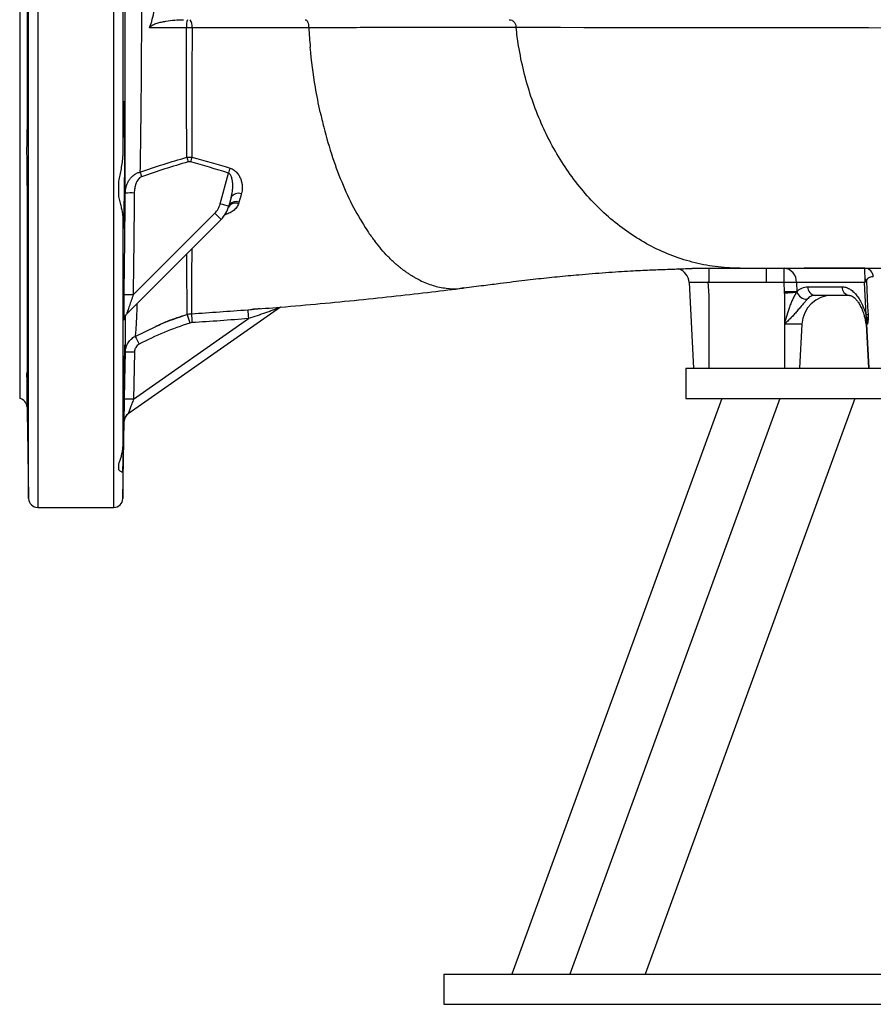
# Model space of a CAD drawing. Header units: millimetres. Extents: x 662 to 1402, y 655 to 2770.
# Tile 1 of 13: x 662 to 944, y 655 to 980. Entities that reach past the tile are written whole.
import ezdxf

# ---------------------------------------------------------------- set-up
doc = ezdxf.new("R2010")
doc.units = ezdxf.units.MM

msp = doc.modelspace()

# ---------------------------------------------------------------- linework, layer by layer
at = {"color": 8, "linetype": 'Continuous', "lineweight": 25}
for p, q in [((668.29, 1159.49), (668.29, 819.49)), ((693.39, 819.49), (693.39, 1159.46)), ((665.29, 822.44), (665.29, 1156.54)), ((900.22, 898.49), (899.82, 898.49)), ((700.43, 875.97), (707.34, 879.23)), ((941.99, 880.02), (941.79, 880.02)), ((941.99, 880.02), (942.72, 865.49)), ((664.76, 862.12), (664.76, 852.6)), ((696.83, 847.96), (696.83, 847.96)), ((696.39, 831.39), (696.39, 822.44))]:
    msp.add_line(p, q, dxfattribs=at)
at = {"color": 7, "linetype": 'Continuous', "lineweight": 25}
for p, q in [((662.34, 1123.49), (662.34, 855.49)), ((696.39, 1043.43), (696.39, 935.55)), ((664.76, 1039.64), (664.76, 939.34)), ((664.76, 934.88), (664.76, 863.96)), ((728.55, 919.75), (731.26, 929.85)), ((695.09, 922.15), (695.09, 927.14)), ((732.16, 921.79), (731.41, 919.01)), ((699.8, 889.68), (726.74, 916.61)), ((726.74, 916.61), (728.82, 914.53)), ((696.39, 915.83), (696.39, 839.55)), ((728.82, 914.53), (697.68, 883.39)), ((914.72, 893.75), (914.72, 898.49)), ((883.36, 893.75), (884.84, 865.49)), ((889.6, 893.96), (889.84, 889.49)), ((914.72, 893.75), (908.82, 893.75)), ((914.81, 890.66), (914.72, 893.75)), ((941.3, 893.75), (918.81, 893.75)), ((918.81, 893.75), (918.9, 890.66)), ((941.8, 883.09), (941.3, 893.75)), ((808.87, 892), (809.07, 892.04)), ((922.52, 892.33), (933.84, 892.33)), ((889.84, 889.49), (889.84, 865.49)), ((914.84, 890.16), (914.84, 880.02)), ((936.3, 889.49), (924.97, 889.49)), ((748.45, 885.61), (698.11, 850.37)), ((737.67, 884.75), (738.95, 884.86)), ((699.93, 855.24), (737.87, 881.81)), ((717.62, 883.17), (717.62, 883.31)), ((920.6, 880.02), (914.84, 880.02)), ((914.84, 880.02), (914.84, 865.49)), ((920.6, 880.02), (919.84, 865.49)), ((941.79, 880.02), (942.55, 865.49)), ((942.22, 880.02), (941.99, 880.02)), ((700.2, 870.76), (699.93, 855.24)), ((882.34, 865.49), (882.34, 855.49)), ((882.34, 865.49), (899.08, 865.49)), ((899.08, 865.49), (1322.34, 865.49)), ((894.14, 855.49), (824.85, 665.49)), ((913.27, 855.49), (843.98, 665.49)), ((938.1, 855.49), (868.81, 665.49)), ((882.34, 855.49), (899.08, 855.49)), ((899.08, 855.49), (1322.34, 855.49)), ((664.76, 852.6), (665.29, 822.44)), ((696.39, 822.44), (696.83, 847.96)), ((696.83, 847.96), (696.83, 847.96)), ((695.09, 831.91), (695.09, 833.97)), ((668.29, 819.49), (693.39, 819.49)), ((802.34, 665.49), (802.34, 655.49)), ((802.34, 665.49), (825.17, 665.49)), ((825.17, 665.49), (1402.34, 665.49)), ((802.34, 655.49), (825.17, 655.49)), ((825.17, 655.49), (1402.34, 655.49))]:
    msp.add_line(p, q, dxfattribs=at)
at = {"color": 8, "linetype": 'Continuous', "lineweight": 25, "flags": 128}
for points in [[(954.58, 977.73), (942.61, 977.75), (930.98, 977.76), (919.6, 977.78), (908.44, 977.79), (897.58, 977.8), (886.84, 977.81), (876.44, 977.82), (866.37, 977.83), (856.69, 977.84), (848.66, 977.85), (840.95, 977.86), (833.56, 977.87), (826.28, 977.87), (826.28, 977.87), (826.28, 977.87)], [(696.87, 848.36), (696.86, 848.32), (696.83, 847.96)]]:
    msp.add_lwpolyline(points, dxfattribs=at)
at = {"color": 7, "linetype": 'Continuous', "lineweight": 25, "flags": 128}
for points in [[(889.84, 898.49), (889.84, 898.4), (889.84, 898.14), (889.84, 897.7), (889.84, 897.12), (889.84, 896.4), (889.84, 895.59), (889.84, 894.69), (889.84, 893.75)], [(941.39, 898.49), (935.66, 898.49), (921.31, 898.49)], [(908.82, 893.75), (898.82, 893.75), (889.84, 893.75)], [(941.91, 894.31), (942.32, 885.66), (942.44, 883.09)], [(696.96, 855.25), (697.06, 861.25), (697.23, 870.77)]]:
    msp.add_lwpolyline(points, dxfattribs=at)
at = {"color": 7, "linetype": 'Continuous', "lineweight": 25}
for centre, radius, start, end in [((723.37, 978.44), 5.96, 159.8139, 185.8239), ((715.42, 978.41), 3.86, 351.3166, 32.5583), ((1012.89, 1020.08), 307.39, 196.0535, 196.346), ((883.7, 889), 170.83, 164.3475, 164.8766), ((1022.1, 1041.62), 338.89, 199.1999, 199.472), ((884, 880.59), 160.49, 161.5057, 162.127), ((698.86, 860.85), 62.44, 88.7993, 91.5178), ((734.47, 920.54), 2.64, 66.7175, 151.5585), ((721.79, 921.56), 7, 314.9986, 345.0016), ((751.05, 1000.9), 84.21, 254.5041, 256.5145), ((733.56, 917.35), 2.59, 67.0614, 151.0357), ((733.75, 917.82), 2.63, 68.0219, 152.9225), ((721.75, 921.6), 10, 314.9986, 345.0016), ((878.36, 893.49), 5, 3, 71.7453), ((914.26, 893.95), 4.56, 357.4767, 84.1252), ((941.3, 895.6), 2.89, 0.9475, 88.0829), ((916.77, 832.3), 61.48, 88.0939, 91.9061), ((939.63, 893.47), 2.43, 20.25, 43.4801), ((916.85, 829.21), 61.48, 88.0939, 91.9061), ((922.34, 891.85), 3.66, 199.5174, 270.4637), ((925.25, 892.21), 2.74, 177.4767, 264.1252), ((936.58, 892.21), 2.74, 177.4767, 264.1252), ((698.32, 827.4), 62.3, 88.6383, 91.3632), ((930.58, 879.49), 10, 90, 177), ((818.59, 888.87), 81.03, 182.9109, 185.0004), ((699.8, 881.27), 3, 134.9987, 153.9949), ((699.84, 881.3), 3, 134.9986, 153.2324), ((859.54, 926.06), 148.26, 196.8172, 197.9571), ((803.9, 886.62), 84.9, 182.1487, 184.143), ((931.8, 879.49), 10, 3, 18.8687), ((943.15, 881.36), 1.48, 142.4573, 161.4907), ((931.52, 879.49), 10.49, 2.8465, 12.8764), ((942.12, 864.2), 18.89, 89.0317, 90.9683), ((941.26, 879.64), 2.71, 63.676, 74.8081), ((1034.99, 1049.98), 377.1, 207.4799, 207.9272), ((698.55, 818.22), 52.56, 88.2007, 91.4382), ((661.76, 852.55), 3, 1, 78.9022), ((698.28, 802.72), 52.54, 88.1996, 91.4382), ((699.83, 847.91), 3, 125.0002, 178.9793), ((699.83, 847.91), 3, 125, 171.3732), ((668.29, 822.49), 3, 181, 270), ((693.39, 822.49), 3, 270, 359)]:
    msp.add_arc(centre, radius, start, end, dxfattribs=at)
at = {"color": 8, "linetype": 'Continuous', "lineweight": 25}
for centre, start, end in [((699.8, 881.27), 153.9951, 179.2533), ((699.84, 881.3), 153.2327, 179.2423)]:
    msp.add_arc(centre, 3, start, end, dxfattribs=at)
at = {"color": 7, "linetype": 'Continuous', "lineweight": 25}
for points, knots in [([(697.21, 923.27), (697.2, 928.13), (697.2, 933.19), (697.2, 941.09), (697.2, 943.78), (697.2, 947.89), (697.2, 949.27), (697.2, 952.06), (697.2, 953.47), (697.2, 960.5), (697.2, 966.2), (697.2, 977.74), (697.2, 983.59), (697.2, 995.43), (697.2, 1001.27), (697.2, 1012.8), (697.2, 1018.5), (697.2, 1025.53), (697.2, 1026.93), (697.2, 1029.72), (697.2, 1031.1), (697.2, 1035.21), (697.2, 1037.9), (697.2, 1045.8), (697.2, 1050.86), (697.21, 1055.71)], [0, 0, 0, 0, 0.125, 0.125, 0.1875, 0.1875, 0.21875, 0.21875, 0.25, 0.25, 0.375, 0.375, 0.5, 0.5, 0.625, 0.625, 0.75, 0.75, 0.78125, 0.78125, 0.8125, 0.8125, 0.875, 0.875, 1, 1, 1, 1]), ([(702.06, 1048.81), (702.13, 1044.4), (702.2, 1039.82), (702.28, 1032.68), (702.31, 1030.26), (702.35, 1026.55), (702.36, 1025.31), (702.39, 1022.82), (702.4, 1021.57), (702.45, 1015.3), (702.48, 1010.23), (702.53, 999.96), (702.54, 994.76), (702.54, 984.24), (702.53, 979.05), (702.48, 968.77), (702.45, 963.69), (702.4, 957.42), (702.39, 956.17), (702.36, 953.67), (702.35, 952.43), (702.31, 948.73), (702.28, 946.31), (702.2, 939.18), (702.13, 934.59), (702.06, 930.17)], [0, 0, 0, 0, 0.125, 0.125, 0.1875, 0.1875, 0.21875, 0.21875, 0.25, 0.25, 0.375, 0.375, 0.5, 0.5, 0.625, 0.625, 0.75, 0.75, 0.78125, 0.78125, 0.8125, 0.8125, 0.875, 0.875, 1, 1, 1, 1]), ([(705.19, 977.81), (705.55, 978.74), (705.87, 979.69), (706.39, 981.62), (706.6, 982.59), (707.06, 985.52), (707.15, 987.49), (707, 989.49)], [0, 0, 0, 0, 0.25, 0.25, 0.5, 0.5, 1, 1, 1, 1]), ([(705.19, 977.81), (705.24, 977.93), (705.31, 978.03), (705.48, 978.23), (705.57, 978.31), (705.87, 978.54), (706.09, 978.67), (706.75, 979.01), (707.22, 979.18), (708.17, 979.49), (708.65, 979.61), (709.62, 979.83), (710.1, 979.93), (711.56, 980.18), (712.53, 980.29), (714.49, 980.45), (715.47, 980.49), (716.46, 980.49)], [0, 0, 0, 0, 0.03125, 0.03125, 0.0625, 0.0625, 0.125, 0.125, 0.25, 0.25, 0.375, 0.375, 0.5, 0.5, 0.75, 0.75, 1, 1, 1, 1]), ([(756.6, 980.49), (756.74, 980.49), (756.89, 980.43), (757.16, 980.17), (757.28, 979.98), (757.5, 979.5), (757.59, 979.2), (757.73, 978.56), (757.77, 978.21), (757.79, 977.85)], [0, 0, 0, 0, 0.25, 0.25, 0.5, 0.5, 0.75, 0.75, 1, 1, 1, 1]), ([(823.98, 980.49), (824.26, 980.49), (824.54, 980.43), (825.06, 980.17), (825.3, 979.98), (825.72, 979.51), (825.9, 979.22), (826.16, 978.58), (826.25, 978.23), (826.28, 977.87)], [0, 0, 0, 0, 0.25, 0.25, 0.5, 0.5, 0.75, 0.75, 1, 1, 1, 1]), ([(717.44, 977.83), (714.38, 977.83), (711.32, 977.82), (708.26, 977.81), (707.23, 977.81), (706.21, 977.81), (705.19, 977.81)], [0, 0, 0, 0, 0.0092446, 0.0092446, 0.0092446, 0.01232939, 0.01232939, 0.01232939, 0.01232939]), ([(717.49, 935.07), (717.48, 938.31), (717.48, 941.64), (717.46, 948.5), (717.46, 952.02), (717.45, 959.28), (717.45, 962.94), (717.44, 970.33), (717.44, 974.06), (717.44, 977.83)], [0, 0, 0, 0, 0.25, 0.25, 0.5, 0.5, 0.75, 0.75, 1, 1, 1, 1]), ([(719.24, 977.83), (719.24, 974.06), (719.23, 970.33), (719.23, 962.94), (719.23, 959.28), (719.22, 952.03), (719.22, 948.5), (719.21, 941.65), (719.21, 938.33), (719.2, 935.1)], [0, 0, 0, 0, 0.25, 0.25, 0.5, 0.5, 0.75, 0.75, 1, 1, 1, 1]), ([(757.79, 977.85), (754.69, 977.85), (751.56, 977.85), (745.25, 977.84), (742.06, 977.84), (735.63, 977.84), (732.39, 977.84), (725.84, 977.83), (722.55, 977.83), (719.24, 977.83)], [0, 0, 0, 0, 0.25, 0.25, 0.5, 0.5, 0.75, 0.75, 1, 1, 1, 1]), ([(826.28, 977.87), (826.14, 977.87), (826, 977.87), (825.71, 977.87), (825.27, 977.87), (824.26, 977.87), (822.2, 977.87), (820.39, 977.87), (816.72, 977.87), (814.2, 977.87), (809.01, 977.87), (806.34, 977.87), (802.23, 977.87), (800.84, 977.87), (798.02, 977.87), (796.59, 977.87), (792.26, 977.87), (789.32, 977.86), (784.81, 977.86), (783.29, 977.86), (780.22, 977.86), (778.67, 977.86), (773.99, 977.86), (770.82, 977.86), (765.98, 977.85), (764.36, 977.85), (761.91, 977.85), (760.68, 977.85), (759.24, 977.85), (758.62, 977.85), (758.2, 977.85), (757.99, 977.85), (757.79, 977.85)], [0, 0, 0, 0, 0.007812, 0.007812, 0.015625, 0.03125, 0.0625, 0.125, 0.125, 0.25, 0.25, 0.375, 0.375, 0.4375, 0.4375, 0.5, 0.5, 0.625, 0.625, 0.6875, 0.6875, 0.75, 0.75, 0.875, 0.875, 0.9375, 0.9375, 0.96875, 0.984375, 0.992187, 0.992187, 1, 1, 1, 1]), ([(899.82, 898.49), (897.17, 898.49), (891.94, 898.84), (881.81, 900.83), (869.91, 905.57), (857.15, 914.37), (846.21, 925.82), (837.33, 939.49), (830.74, 954.95), (827.53, 968.08), (826.49, 975.87), (826.28, 977.87)], [0.3976726, 0.3976726, 0.3976726, 0.3976726, 0.4118626, 0.4260526, 0.4544325, 0.4828125, 0.5111924, 0.5395724, 0.5679523, 0.5963323, 0.6060914, 0.6060914, 0.6060914, 0.6060914]), ([(900.22, 898.49), (902.63, 898.49), (907.53, 898.49), (915.36, 898.49), (924.01, 898.49), (933.41, 898.49), (943.55, 898.49), (954.37, 898.49), (965.83, 898.49), (977.9, 898.49), (990.59, 898.49), (1003.92, 898.49), (1017.93, 898.49), (1032.43, 898.49), (1046.93, 898.49), (1060.94, 898.49), (1074.15, 898.49), (1086.51, 898.49), (1097.97, 898.49), (1108.45, 898.49), (1117.87, 898.49), (1126.23, 898.49), (1133.94, 898.49), (1141.49, 898.49), (1149.28, 898.49), (1158.34, 898.49), (1168.69, 898.49), (1180.34, 898.49), (1192.35, 898.49), (1204.65, 898.49), (1217.09, 898.49), (1229.42, 898.49), (1241.43, 898.49), (1252.93, 898.49), (1263.82, 898.49), (1274.02, 898.49), (1283.45, 898.49), (1291.59, 898.49), (1298.56, 898.49), (1304.45, 898.49), (1309.65, 898.49), (1313.82, 898.49), (1317.01, 898.49), (1319.43, 898.49), (1321.39, 898.49), (1323.02, 898.49), (1324.38, 898.49), (1325.54, 898.5), (1326.53, 898.51), (1327.43, 898.53), (1328.3, 898.56), (1329.07, 898.61), (1329.69, 898.65), (1330.29, 898.69), (1331.45, 898.8), (1333.27, 899.01), (1336.03, 899.44), (1339.84, 900.25), (1344.46, 901.63), (1348.57, 903.28), (1351.88, 904.89), (1354.43, 906.28), (1356.89, 907.8), (1359.48, 909.58), (1362.17, 911.66), (1365.01, 914.16), (1367.9, 917.06), (1370.89, 920.57), (1373.89, 924.73), (1376.75, 929.61), (1379.32, 935.25), (1381.45, 941.67), (1382.79, 948.9), (1384.01, 956.82), (1385.01, 965.45), (1385.64, 972.47), (1385.79, 976.61), (1385.83, 977.63)], [0, 0, 0, 0, 0.017336, 0.035186, 0.053501, 0.07228, 0.091509, 0.111162, 0.131191, 0.151563, 0.172302, 0.193456, 0.215084, 0.237266, 0.259107, 0.27958, 0.298728, 0.316562, 0.33305, 0.34815, 0.361702, 0.373647, 0.384231, 0.395037, 0.406369, 0.41823, 0.434868, 0.452457, 0.471016, 0.490578, 0.511185, 0.532644, 0.554408, 0.576433, 0.598689, 0.621146, 0.643778, 0.666557, 0.685781, 0.705064, 0.724386, 0.743759, 0.758981, 0.773242, 0.786211, 0.797895, 0.809616, 0.819674, 0.828064, 0.834781, 0.839833, 0.84327, 0.843908, 0.844616, 0.846504, 0.849154, 0.852624, 0.858567, 0.865933, 0.873375, 0.877684, 0.881879, 0.885962, 0.890254, 0.89554, 0.900735, 0.906656, 0.91331, 0.920706, 0.928856, 0.937777, 0.947485, 0.958022, 0.969561, 0.982106, 0.995556, 1, 1, 1, 1]), ([(696.39, 915.83), (696.39, 915.49), (696.4, 915.17), (696.41, 914.55), (696.41, 914.27), (696.43, 913.47), (696.44, 913.03), (696.46, 912.5), (696.47, 912.34), (696.49, 912.07), (696.49, 911.96), (696.52, 911.69), (696.53, 911.61), (696.56, 911.62), (696.57, 911.65), (696.59, 911.75), (696.6, 911.82), (696.62, 912.11), (696.64, 912.4), (696.67, 912.96), (696.68, 913.16), (696.7, 913.62), (696.71, 913.88), (696.74, 914.7), (696.76, 915.32), (696.79, 916.36), (696.8, 916.73), (696.82, 917.5), (696.83, 917.9), (696.86, 919.17), (696.88, 920.06), (696.9, 921.48), (696.91, 921.97), (696.93, 922.96), (696.94, 923.48), (696.96, 925.05), (696.98, 926.12), (697, 928.32), (697.02, 929.44), (697.04, 931.73), (697.05, 932.87), (697.06, 935.14), (697.07, 936.27), (697.07, 937.95), (697.07, 938.5), (697.08, 939.59), (697.08, 940.12), (697.08, 941.69), (697.08, 942.71), (697.07, 944.17), (697.07, 944.65), (697.06, 945.57), (697.06, 946.02), (697.05, 946.88), (697.05, 947.3), (697.04, 948.1), (697.03, 948.48), (697.02, 949.56), (697, 950.21), (696.98, 951.07), (696.98, 951.33), (696.96, 951.83), (696.95, 952.05), (696.93, 952.66), (696.91, 952.97), (696.89, 953.31), (696.88, 953.4), (696.86, 953.54), (696.85, 953.58), (696.82, 953.64), (696.8, 953.59), (696.77, 953.38), (696.76, 953.28), (696.74, 953.04), (696.73, 952.9), (696.7, 952.41), (696.68, 952), (696.65, 951.25), (696.64, 950.98), (696.62, 950.4), (696.61, 950.09), (696.59, 949.1), (696.57, 948.37), (696.54, 947.17), (696.53, 946.75), (696.52, 945.89), (696.51, 945.43), (696.49, 944.04), (696.47, 943.07), (696.45, 941.55), (696.44, 941.03), (696.43, 939.97), (696.43, 939.43), (696.41, 937.79), (696.4, 936.68), (696.39, 935.55)], [0, 0, 0, 0, 0.015625, 0.015625, 0.03125, 0.03125, 0.0625, 0.0625, 0.078125, 0.078125, 0.09375, 0.09375, 0.125, 0.125, 0.140625, 0.140625, 0.15625, 0.15625, 0.1875, 0.1875, 0.203125, 0.203125, 0.21875, 0.21875, 0.25, 0.25, 0.265625, 0.265625, 0.28125, 0.28125, 0.3125, 0.3125, 0.328125, 0.328125, 0.34375, 0.34375, 0.375, 0.375, 0.40625, 0.40625, 0.4375, 0.4375, 0.46875, 0.46875, 0.484375, 0.484375, 0.5, 0.5, 0.53125, 0.53125, 0.546875, 0.546875, 0.5625, 0.5625, 0.578125, 0.578125, 0.59375, 0.59375, 0.625, 0.625, 0.640625, 0.640625, 0.65625, 0.65625, 0.6875, 0.6875, 0.703125, 0.703125, 0.71875, 0.71875, 0.75, 0.75, 0.765625, 0.765625, 0.78125, 0.78125, 0.8125, 0.8125, 0.828125, 0.828125, 0.84375, 0.84375, 0.875, 0.875, 0.890625, 0.890625, 0.90625, 0.90625, 0.9375, 0.9375, 0.953125, 0.953125, 0.96875, 0.96875, 1, 1, 1, 1]), ([(761.57, 950.02), (761.94, 948.33), (763.97, 939.69), (768.77, 925.23), (775.06, 913.57), (778.9, 908.28), (779.6, 907.36)], [0.50494147, 0.50494147, 0.50494147, 0.50494147, 0.51172625, 0.54010621, 0.56848616, 0.57473713, 0.57473713, 0.57473713, 0.57473713]), ([(664.76, 939.34), (664.76, 939.96), (664.77, 940.52), (664.77, 941.3), (664.78, 941.55), (664.78, 942.03), (664.79, 942.25), (664.8, 942.89), (664.81, 943.25), (664.82, 943.7), (664.83, 943.84), (664.84, 944.08), (664.84, 944.18), (664.86, 944.45), (664.87, 944.55), (664.89, 944.64), (664.9, 944.61), (664.93, 944.43), (664.94, 944.27), (664.96, 943.93), (664.97, 943.8), (664.98, 943.51), (664.99, 943.36), (665.01, 942.84), (665.02, 942.43), (665.04, 941.74), (665.04, 941.49), (665.05, 940.98), (665.06, 940.71), (665.08, 939.88), (665.09, 939.28), (665.11, 938), (665.12, 937.34), (665.13, 936.3), (665.13, 935.95), (665.14, 935.24), (665.14, 934.88), (665.15, 933.78), (665.16, 933.05), (665.16, 931.95), (665.16, 931.59), (665.17, 930.86), (665.17, 930.49), (665.17, 929.41), (665.17, 928.71), (665.17, 927.36), (665.17, 926.69), (665.17, 925.46), (665.17, 924.89), (665.16, 924.09), (665.16, 923.83), (665.15, 923.35), (665.15, 923.12), (665.14, 922.47), (665.13, 922.1), (665.12, 921.62), (665.11, 921.48), (665.11, 921.22), (665.1, 921.11), (665.09, 920.83), (665.08, 920.71), (665.05, 920.59), (665.04, 920.61), (665.02, 920.72), (665.02, 920.78), (665.01, 920.92), (665, 921.01), (664.98, 921.33), (664.97, 921.61), (664.95, 922.11), (664.94, 922.29), (664.93, 922.68), (664.92, 922.9), (664.9, 923.57), (664.89, 924.07), (664.87, 925.16), (664.86, 925.76), (664.84, 927.02), (664.83, 927.68), (664.81, 928.71), (664.81, 929.06), (664.8, 929.77), (664.79, 930.13), (664.78, 931.21), (664.78, 931.94), (664.77, 933.05), (664.77, 933.42), (664.76, 934.15), (664.76, 934.52), (664.76, 934.88)], [0, 0, 0, 0, 0.03125, 0.03125, 0.046875, 0.046875, 0.0625, 0.0625, 0.09375, 0.09375, 0.109375, 0.109375, 0.125, 0.125, 0.15625, 0.15625, 0.1875, 0.1875, 0.21875, 0.21875, 0.234375, 0.234375, 0.25, 0.25, 0.28125, 0.28125, 0.296875, 0.296875, 0.3125, 0.3125, 0.34375, 0.34375, 0.375, 0.375, 0.390625, 0.390625, 0.40625, 0.40625, 0.4375, 0.4375, 0.453125, 0.453125, 0.46875, 0.46875, 0.5, 0.5, 0.53125, 0.53125, 0.5625, 0.5625, 0.578125, 0.578125, 0.59375, 0.59375, 0.625, 0.625, 0.640625, 0.640625, 0.65625, 0.65625, 0.6875, 0.6875, 0.71875, 0.71875, 0.734375, 0.734375, 0.75, 0.75, 0.78125, 0.78125, 0.796875, 0.796875, 0.8125, 0.8125, 0.84375, 0.84375, 0.875, 0.875, 0.90625, 0.90625, 0.921875, 0.921875, 0.9375, 0.9375, 0.96875, 0.96875, 0.984375, 0.984375, 1, 1, 1, 1]), ([(664.76, 934.88), (664.76, 935.69), (664.74, 936.46), (664.74, 937.57), (664.75, 937.94), (664.75, 938.66), (664.76, 939.01), (664.76, 939.34)], [0, 0, 0, 0, 0.5, 0.5, 0.75, 0.75, 1, 1, 1, 1]), ([(695.09, 927.14), (695.21, 927.83), (695.35, 928.51), (695.63, 929.89), (695.78, 930.59), (696.04, 931.99), (696.15, 932.7), (696.33, 934.13), (696.38, 934.84), (696.39, 935.55)], [0, 0, 0, 0, 0.25, 0.25, 0.5, 0.5, 0.75, 0.75, 1, 1, 1, 1]), ([(717.49, 935.07), (717.77, 935.13), (718.05, 935.16), (718.63, 935.16), (718.92, 935.14), (719.2, 935.1)], [0, 0, 0, 0, 0.5, 0.5, 1, 1, 1, 1]), ([(718.78, 933.57), (718.64, 933.61), (718.49, 933.63), (718.21, 933.63), (718.06, 933.61), (717.92, 933.57)], [0, 0, 0, 0, 0.5, 0.5, 1, 1, 1, 1]), ([(697.21, 923.27), (697.21, 923.65), (697.24, 924.02), (697.35, 924.76), (697.43, 925.12), (697.63, 925.83), (697.76, 926.18), (698.07, 926.86), (698.24, 927.19), (698.65, 927.83), (698.88, 928.13), (699.39, 928.69), (699.67, 928.95), (700.28, 929.41), (700.6, 929.62), (701.31, 929.95), (701.68, 930.08), (702.06, 930.17)], [0, 0, 0, 0, 0.125, 0.125, 0.25, 0.25, 0.375, 0.375, 0.5, 0.5, 0.625, 0.625, 0.75, 0.75, 0.875, 0.875, 1, 1, 1, 1]), ([(732.16, 921.79), (732.34, 922.46), (732.47, 923.14), (732.61, 924.18), (732.64, 924.53), (732.69, 925.23), (732.69, 925.58), (732.68, 926.29), (732.66, 926.64), (732.58, 927.35), (732.53, 927.71), (732.39, 928.23), (732.34, 928.4), (732.21, 928.74), (732.14, 928.91), (731.96, 929.24), (731.86, 929.39), (731.59, 929.66), (731.44, 929.78), (731.26, 929.85)], [0, 0, 0, 0, 0.25, 0.25, 0.375, 0.375, 0.5, 0.5, 0.625, 0.625, 0.75, 0.75, 0.8125, 0.8125, 0.875, 0.875, 0.9375, 0.9375, 1, 1, 1, 1]), ([(731.8, 931.5), (732.04, 931.43), (732.28, 931.33), (732.72, 931.11), (732.94, 930.97), (733.33, 930.69), (733.52, 930.54), (733.87, 930.21), (734.03, 930.03), (734.47, 929.5), (734.72, 929.12), (735.13, 928.34), (735.29, 927.95), (735.55, 927.16), (735.64, 926.77), (735.77, 925.97), (735.81, 925.58), (735.82, 924.43), (735.73, 923.68), (735.52, 922.96)], [0, 0, 0, 0, 0.0625, 0.0625, 0.125, 0.125, 0.1875, 0.1875, 0.25, 0.25, 0.375, 0.375, 0.5, 0.5, 0.625, 0.625, 0.75, 0.75, 1, 1, 1, 1]), ([(702.6, 928.65), (702.47, 928.61), (702.36, 928.55), (702.13, 928.42), (702.03, 928.34), (701.73, 928.09), (701.56, 927.9), (701.26, 927.48), (701.12, 927.26), (700.89, 926.8), (700.78, 926.56), (700.52, 925.83), (700.39, 925.33), (700.22, 924.32), (700.17, 923.8), (700.17, 923.28)], [0, 0, 0, 0, 0.0625, 0.0625, 0.125, 0.125, 0.25, 0.25, 0.375, 0.375, 0.5, 0.5, 0.75, 0.75, 1, 1, 1, 1]), ([(696.39, 915.83), (696.38, 916.27), (696.33, 916.73), (696.15, 917.69), (696.04, 918.19), (695.78, 919.25), (695.63, 919.8), (695.35, 920.94), (695.21, 921.54), (695.09, 922.15)], [0, 0, 0, 0, 0.25, 0.25, 0.5, 0.5, 0.75, 0.75, 1, 1, 1, 1]), ([(734.57, 919.74), (734.42, 919.29), (734.2, 918.87), (733.61, 918.09), (733.24, 917.73), (732.41, 917.1), (731.95, 916.83), (730.93, 916.36), (730.38, 916.16), (729.8, 916.01)], [0, 0, 0, 0, 0.25, 0.25, 0.5, 0.5, 0.75, 0.75, 1, 1, 1, 1]), ([(791.15, 896.35), (790.99, 896.45), (790.67, 896.66), (790.19, 896.99), (789.71, 897.33), (789.22, 897.68), (788.74, 898.04), (788.26, 898.42), (787.78, 898.8), (787.29, 899.2), (786.81, 899.61), (786.33, 900.03), (785.85, 900.47), (785.37, 900.91), (784.89, 901.37), (784.41, 901.84), (784.09, 902.17), (783.94, 902.33)], [0, 0, 0, 0, 0.064872, 0.130001, 0.195386, 0.261028, 0.326925, 0.393079, 0.45949, 0.526156, 0.593079, 0.660258, 0.727694, 0.795386, 0.863334, 0.931539, 1, 1, 1, 1]), ([(809.07, 891.95), (811.25, 892.24), (815.28, 892.77), (820.67, 893.47), (825.15, 894.02), (829.07, 894.49), (833.92, 895.05), (839.91, 895.68), (846.11, 896.26), (851.43, 896.71), (855.79, 897.04), (859.99, 897.32), (863.84, 897.55), (867.26, 897.74), (870.04, 897.87), (872.54, 897.98), (874.84, 898.07), (877.28, 898.15), (879.79, 898.23), (881.63, 898.29), (882.93, 898.34), (883.53, 898.36), (883.88, 898.38), (884.16, 898.4), (884.36, 898.42), (884.48, 898.44), (884.54, 898.45), (884.51, 898.46), (884.5, 898.46)], [0, 0, 0, 0, 0.077975, 0.143797, 0.197121, 0.244885, 0.291662, 0.381956, 0.476816, 0.535584, 0.59538, 0.656112, 0.712011, 0.76011, 0.803555, 0.833896, 0.870713, 0.90903, 0.93678, 0.963875, 0.97415, 0.978047, 0.981406, 0.984609, 0.988092, 0.992204, 0.997167, 1, 1, 1, 1]), ([(884.51, 898.46), (885.02, 898.46), (887.03, 898.47), (890.73, 898.47), (895.84, 898.48), (901.61, 898.48), (907.99, 898.49), (912.29, 898.49), (914.55, 898.49)], [0, 0, 0, 0, 0.048837, 0.190325, 0.356275, 0.546464, 0.760895, 1, 1, 1, 1]), ([(908.82, 898.49), (908.82, 898.49), (908.82, 898.37), (908.82, 897.9), (908.82, 897.55), (908.82, 896.68), (908.82, 896.16), (908.82, 895.01), (908.82, 894.39), (908.82, 893.75)], [0, 0, 0, 0, 0.25, 0.25, 0.5, 0.5, 0.75, 0.75, 1, 1, 1, 1]), ([(941.39, 898.49), (941.35, 898.49), (941.32, 898.44), (941.27, 898.23), (941.26, 898.06), (941.26, 897.7), (941.27, 897.55), (941.28, 897.22), (941.29, 897.04), (941.31, 896.6), (941.33, 896.35), (941.35, 895.94), (941.36, 895.79), (941.37, 895.48), (941.38, 895.31), (941.39, 895.14)], [0, 0, 0, 0, 0.25, 0.25, 0.5, 0.5, 0.625, 0.625, 0.75, 0.75, 0.875, 0.875, 0.9375, 0.9375, 1, 1, 1, 1]), ([(794.48, 894.47), (794.32, 894.55), (794, 894.7), (793.53, 894.95), (793.05, 895.21), (792.57, 895.48), (792.1, 895.76), (791.63, 896.05), (791.31, 896.25), (791.15, 896.35)], [0, 0, 0, 0, 0.142126, 0.2844958, 0.4271094, 0.5699666, 0.7130675, 0.856412, 1, 1, 1, 1]), ([(889.61, 893.75), (889.2, 893.75), (888.78, 893.75), (887.97, 893.75), (887.58, 893.75), (887.01, 893.75), (886.83, 893.75), (886.46, 893.75), (886.29, 893.75), (885.78, 893.75), (885.46, 893.75), (884.89, 893.75), (884.63, 893.75), (884.17, 893.75), (883.98, 893.75), (883.75, 893.75), (883.68, 893.75), (883.56, 893.75), (883.51, 893.75), (883.4, 893.75), (883.36, 893.75), (883.36, 893.75)], [0, 0, 0, 0, 0.125, 0.125, 0.25, 0.25, 0.3125, 0.3125, 0.375, 0.375, 0.5, 0.5, 0.625, 0.625, 0.75, 0.75, 0.8125, 0.8125, 0.875, 0.875, 1, 1, 1, 1]), ([(941.39, 895.14), (941.41, 894.91), (941.4, 894.69), (941.37, 894.22), (941.34, 893.99), (941.3, 893.75)], [0, 0, 0, 0, 0.5, 0.5, 1, 1, 1, 1]), ([(941.91, 894.31), (941.84, 894.22), (941.75, 894.13), (941.55, 893.94), (941.43, 893.85), (941.3, 893.75)], [0, 0, 0, 0, 0.5, 0.5, 1, 1, 1, 1]), ([(944.19, 895.65), (943.97, 895.65), (943.76, 895.63), (943.35, 895.56), (943.15, 895.51), (942.76, 895.35), (942.57, 895.24), (942.3, 894.99), (942.21, 894.9), (942.09, 894.72), (942.05, 894.65), (941.97, 894.5), (941.94, 894.41), (941.91, 894.31)], [0, 0, 0, 0, 0.25, 0.25, 0.5, 0.5, 0.75, 0.75, 0.875, 0.875, 0.9375, 0.9375, 1, 1, 1, 1]), ([(738.54, 884.83), (741.84, 885.09), (749.61, 885.7), (761.59, 886.76), (774.37, 888), (786.66, 889.29), (798.23, 890.6), (805.41, 891.49), (808.88, 891.92)], [0, 0, 0, 0, 0.132042, 0.311259, 0.488723, 0.664326, 0.837944, 1, 1, 1, 1]), ([(918.86, 890.6), (918.66, 890.27), (918.45, 889.9), (918.13, 889.32), (918.03, 889.12), (917.82, 888.72), (917.72, 888.51), (917.42, 887.88), (917.23, 887.45), (916.86, 886.56), (916.68, 886.11), (916.18, 884.74), (915.89, 883.81), (915.47, 882.39), (915.34, 881.92), (915.09, 880.97), (914.96, 880.49), (914.84, 880.02)], [0, 0, 0, 0, 0.125, 0.125, 0.1875, 0.1875, 0.25, 0.25, 0.375, 0.375, 0.5, 0.5, 0.75, 0.75, 0.875, 0.875, 1, 1, 1, 1]), ([(918.86, 890.6), (918.83, 890.58), (918.8, 890.57), (918.75, 890.55), (918.72, 890.54), (918.62, 890.51), (918.56, 890.5), (918.36, 890.46), (918.22, 890.44), (917.78, 890.39), (917.46, 890.36), (916.76, 890.3), (916.39, 890.28), (915.63, 890.22), (915.23, 890.19), (914.84, 890.16)], [0, 0, 0, 0, 0.03125, 0.03125, 0.0625, 0.0625, 0.125, 0.125, 0.25, 0.25, 0.5, 0.5, 0.75, 0.75, 1, 1, 1, 1]), ([(918.86, 890.6), (918.86, 890.61), (918.87, 890.61), (918.88, 890.62), (918.88, 890.62), (918.89, 890.63), (918.89, 890.63)], [0, 0, 0, 0, 0.00004581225, 0.00004581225, 0.00004581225, 0.00006531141, 0.00006531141, 0.00006531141, 0.00006531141]), ([(918.9, 890.66), (919.17, 890.93), (919.45, 891.18), (920.03, 891.59), (920.33, 891.77), (921.24, 892.19), (921.87, 892.33), (922.52, 892.33)], [0, 0, 0, 0, 0.25, 0.25, 0.5, 0.5, 1, 1, 1, 1]), ([(933.84, 892.33), (934.26, 892.33), (934.67, 892.28), (935.48, 892.05), (935.88, 891.88), (936.47, 891.55), (936.67, 891.42), (937.06, 891.15), (937.25, 890.99), (937.82, 890.5), (938.18, 890.13), (938.7, 889.51), (938.86, 889.29), (939.19, 888.83), (939.36, 888.59), (939.83, 887.83), (940.12, 887.3), (940.66, 886.18), (940.9, 885.59), (941.25, 884.67), (941.37, 884.35), (941.59, 883.73), (941.69, 883.41), (941.8, 883.09)], [0, 0, 0, 0, 0.125, 0.125, 0.25, 0.25, 0.3125, 0.3125, 0.375, 0.375, 0.5, 0.5, 0.5625, 0.5625, 0.625, 0.625, 0.75, 0.75, 0.875, 0.875, 0.9375, 0.9375, 1, 1, 1, 1]), ([(696.8, 881.31), (696.8, 881.3), (696.79, 881.38), (696.79, 881.6), (696.79, 881.69), (696.78, 881.91), (696.78, 882.03), (696.78, 882.3), (696.78, 882.45), (696.78, 882.77), (696.78, 882.94), (696.78, 883.29), (696.78, 883.48), (696.79, 883.86), (696.79, 884.06), (696.79, 884.67), (696.79, 885.09), (696.8, 885.96), (696.8, 886.41), (696.82, 887.79), (696.83, 888.73), (696.84, 889.68)], [0, 0, 0, 0, 0.125, 0.125, 0.1875, 0.1875, 0.25, 0.25, 0.3125, 0.3125, 0.375, 0.375, 0.4375, 0.4375, 0.5, 0.5, 0.625, 0.625, 0.75, 0.75, 1, 1, 1, 1]), ([(699.8, 889.68), (699.59, 889.06), (699.38, 888.44), (698.96, 887.22), (698.75, 886.61), (698.45, 885.73), (698.35, 885.44), (698.16, 884.87), (698.07, 884.6), (697.95, 884.22), (697.91, 884.1), (697.83, 883.88), (697.8, 883.77), (697.74, 883.59), (697.71, 883.52), (697.68, 883.41), (697.68, 883.38), (697.68, 883.39)], [0, 0, 0, 0, 0.25, 0.25, 0.5, 0.5, 0.625, 0.625, 0.75, 0.75, 0.8125, 0.8125, 0.875, 0.875, 0.9375, 0.9375, 1, 1, 1, 1]), ([(922.37, 888.19), (922.16, 887.96), (921.92, 887.69), (921.53, 887.24), (921.39, 887.08), (921.1, 886.75), (920.95, 886.58), (920.51, 886.07), (920.21, 885.71), (919.58, 884.97), (919.27, 884.59), (918.63, 883.84), (918.3, 883.48), (917.64, 882.75), (917.31, 882.4), (916.62, 881.7), (916.27, 881.36), (915.74, 880.85), (915.56, 880.68), (915.2, 880.35), (915.02, 880.18), (914.84, 880.02)], [0, 0, 0, 0, 0.125, 0.125, 0.1875, 0.1875, 0.25, 0.25, 0.375, 0.375, 0.5, 0.5, 0.625, 0.625, 0.75, 0.75, 0.875, 0.875, 0.9375, 0.9375, 1, 1, 1, 1]), ([(924.97, 889.49), (924.49, 889.49), (924.02, 889.38), (923.36, 889.05), (923.15, 888.91), (922.74, 888.59), (922.55, 888.4), (922.37, 888.19)], [0, 0, 0, 0, 0.5, 0.5, 0.75, 0.75, 1, 1, 1, 1]), ([(936.32, 889.47), (936.43, 889.47), (936.67, 889.47), (937.2, 889.26), (937.84, 888.83), (938.56, 888.12), (939.31, 887.13), (940.02, 885.87), (940.69, 884.4), (941.06, 883.3), (941.25, 882.74)], [0, 0, 0, 0, 0.113518, 0.241808, 0.358131, 0.484463, 0.606443, 0.736052, 0.866521, 1, 1, 1, 1]), ([(748.45, 885.61), (748.41, 885.59), (748.36, 885.56), (748.23, 885.49), (748.15, 885.46), (747.89, 885.35), (747.7, 885.27), (747.31, 885.11), (747.1, 885.03), (746.67, 884.87), (746.46, 884.79), (745.8, 884.54), (745.35, 884.38), (744.44, 884.05), (743.98, 883.89), (742.59, 883.41), (741.65, 883.09), (739.76, 882.44), (738.82, 882.12), (737.87, 881.81)], [0, 0, 0, 0, 0.03125, 0.03125, 0.0625, 0.0625, 0.125, 0.125, 0.1875, 0.1875, 0.25, 0.25, 0.375, 0.375, 0.5, 0.5, 0.75, 0.75, 1, 1, 1, 1]), ([(741.73, 885.09), (741.53, 885.07), (740.62, 884.99), (739.68, 884.91), (738.95, 884.86)], [0, 0, 0, 0, 0.22438, 1, 1, 1, 1]), ([(696.86, 881.6), (696.86, 881.6), (696.85, 881.58), (696.86, 881.62), (696.87, 881.71), (696.9, 881.91), (696.98, 882.25), (697.1, 882.51), (697.17, 882.65)], [0, 0, 0, 0, 0.031686, 0.19448, 0.31504, 0.434698, 0.692026, 1, 1, 1, 1]), ([(697.23, 870.77), (697.23, 871.05), (697.23, 871.63), (697.22, 873.62), (697.22, 876.4), (697.22, 879.38), (697.22, 881.77), (697.22, 882.7)], [0, 0, 0, 0, 0.22286, 0.447472, 0.657218, 0.866964, 1, 1, 1, 1]), ([(707.31, 879.29), (707.58, 879.42), (708.23, 879.74), (709.61, 880.37), (711.36, 881.09), (713.33, 881.83), (715.5, 882.57), (716.95, 883.02), (717.73, 883.26)], [0, 0, 0, 0, 0.115633, 0.276023, 0.43509, 0.603228, 0.789296, 1, 1, 1, 1]), ([(707.34, 879.23), (707.84, 879.47), (711.15, 881.06), (714.65, 882.2), (717.62, 883.17)], [0, 0, 0, 0, 0.150193, 1, 1, 1, 1]), ([(942.22, 880.02), (942.21, 880.19), (942.19, 880.35), (942.14, 880.68), (942.1, 880.84), (941.98, 881.3), (941.87, 881.57), (941.74, 881.83)], [0, 0, 0, 0, 0.25, 0.25, 0.5, 0.5, 1, 1, 1, 1]), ([(941.97, 882.26), (941.95, 882.4), (941.92, 882.54), (941.86, 882.82), (941.83, 882.95), (941.8, 883.09)], [0, 0, 0, 0, 0.5, 0.5, 1, 1, 1, 1]), ([(941.97, 882.26), (942.06, 881.9), (942.12, 881.52), (942.21, 880.76), (942.23, 880.39), (942.22, 880.02)], [0, 0, 0, 0, 0.5, 0.5, 1, 1, 1, 1]), ([(942.47, 882.08), (942.47, 881.68), (942.45, 881.3), (942.39, 880.77), (942.36, 880.59), (942.3, 880.28), (942.26, 880.14), (942.22, 880.02)], [0, 0, 0, 0, 0.5, 0.5, 0.75, 0.75, 1, 1, 1, 1]), ([(942.44, 883.09), (942.45, 882.92), (942.45, 882.75), (942.46, 882.41), (942.47, 882.25), (942.47, 882.08)], [0, 0, 0, 0, 0.5, 0.5, 1, 1, 1, 1]), ([(718.51, 880.35), (715.62, 879.43), (712.79, 878.4), (707.2, 876.07), (704.47, 874.78), (701.8, 873.36)], [0, 0, 0, 0, 0.5, 0.5, 1, 1, 1, 1]), ([(697.23, 870.77), (697.24, 871.31), (697.32, 871.83), (697.54, 872.6), (697.64, 872.85), (697.85, 873.34), (697.98, 873.58), (698.39, 874.26), (698.74, 874.68), (699.32, 875.22), (699.53, 875.39), (699.96, 875.7), (700.19, 875.84), (700.43, 875.97)], [0, 0, 0, 0, 0.25, 0.25, 0.375, 0.375, 0.5, 0.5, 0.75, 0.75, 0.875, 0.875, 1, 1, 1, 1]), ([(697.04, 873.11), (697.04, 873.13), (697.03, 873.2), (697, 872.71), (696.96, 871.65), (696.9, 870), (696.85, 867.85), (696.79, 865.26), (696.72, 862.29), (696.66, 859.04), (696.6, 855.59), (696.55, 852.05), (696.5, 848.51), (696.45, 845.2), (696.42, 842.17), (696.4, 840.43), (696.39, 839.55)], [0, 0, 0, 0, 0.026515, 0.102618, 0.178731, 0.254843, 0.33097, 0.407096, 0.483234, 0.559371, 0.635513, 0.711654, 0.787791, 0.863928, 0.931964, 1, 1, 1, 1]), ([(696.39, 831.39), (696.4, 831.57), (696.41, 831.85), (696.43, 832.45), (696.44, 832.68), (696.45, 833.18), (696.46, 833.46), (696.48, 834.38), (696.5, 835.08), (696.53, 836.27), (696.54, 836.69), (696.55, 837.58), (696.56, 838.05), (696.59, 839.49), (696.61, 840.52), (696.65, 842.15), (696.66, 842.71), (696.68, 843.87), (696.69, 844.46), (696.72, 846.24), (696.75, 847.45), (696.78, 849.33), (696.79, 849.96), (696.81, 851.23), (696.82, 851.86), (696.85, 853.75), (696.87, 855), (696.9, 856.87), (696.91, 857.49), (696.93, 858.71), (696.94, 859.3), (696.97, 861.06), (696.98, 862.19), (697.01, 863.81), (697.01, 864.34), (697.03, 865.35), (697.03, 865.84), (697.04, 866.78), (697.05, 867.23), (697.06, 868.09), (697.06, 868.5), (697.07, 869.64), (697.07, 870.31), (697.08, 871.18), (697.08, 871.44), (697.08, 871.91), (697.08, 872.12), (697.07, 872.66), (697.07, 872.91), (697.06, 873.05)], [0, 0, 0, 0, 0.0625, 0.0625, 0.09375, 0.09375, 0.125, 0.125, 0.1875, 0.1875, 0.21875, 0.21875, 0.25, 0.25, 0.3125, 0.3125, 0.34375, 0.34375, 0.375, 0.375, 0.4375, 0.4375, 0.46875, 0.46875, 0.5, 0.5, 0.5625, 0.5625, 0.59375, 0.59375, 0.625, 0.625, 0.6875, 0.6875, 0.71875, 0.71875, 0.75, 0.75, 0.78125, 0.78125, 0.8125, 0.8125, 0.875, 0.875, 0.90625, 0.90625, 0.9375, 0.9375, 1, 1, 1, 1]), ([(701.8, 873.36), (701.56, 873.24), (701.34, 873.08), (700.95, 872.72), (700.78, 872.51), (700.57, 872.16), (700.51, 872.05), (700.4, 871.8), (700.35, 871.67), (700.24, 871.29), (700.2, 871.03), (700.2, 870.76)], [0, 0, 0, 0, 0.25, 0.25, 0.5, 0.5, 0.625, 0.625, 0.75, 0.75, 1, 1, 1, 1]), ([(664.76, 862.12), (664.76, 862.57), (664.74, 862.96), (664.74, 863.42), (664.75, 863.55), (664.75, 863.79), (664.76, 863.89), (664.76, 863.96)], [0, 0, 0, 0, 0.5, 0.5, 0.75, 0.75, 1, 1, 1, 1]), ([(664.76, 863.96), (664.76, 864.1), (664.77, 864.18), (664.77, 864.18), (664.78, 864.17), (664.78, 864.11), (664.79, 864.06), (664.8, 863.86), (664.81, 863.67), (664.82, 863.28), (664.83, 863.13), (664.84, 862.81), (664.84, 862.63), (664.86, 862.06), (664.87, 861.63), (664.89, 860.65), (664.9, 860.11), (664.93, 858.95), (664.94, 858.33), (664.96, 857.35), (664.97, 857.01), (664.98, 856.33), (664.99, 855.98), (665.01, 854.93), (665.02, 854.21), (665.04, 853.11), (665.04, 852.74), (665.05, 852), (665.06, 851.64), (665.08, 850.54), (665.09, 849.82), (665.11, 848.39), (665.12, 847.7), (665.13, 846.71), (665.13, 846.39), (665.14, 845.75), (665.14, 845.44), (665.15, 844.54), (665.16, 843.99), (665.16, 843.24), (665.16, 843), (665.17, 842.54), (665.17, 842.32), (665.17, 841.72), (665.17, 841.38), (665.17, 840.82), (665.17, 840.59), (665.17, 840.29), (665.17, 840.2), (665.16, 840.17), (665.16, 840.18), (665.15, 840.23), (665.15, 840.27), (665.14, 840.44), (665.13, 840.63), (665.12, 841), (665.11, 841.14), (665.11, 841.45), (665.1, 841.61), (665.09, 842.16), (665.08, 842.59), (665.05, 843.55), (665.04, 844.08), (665.02, 844.93), (665.02, 845.23), (665.01, 845.84), (665, 846.16), (664.98, 847.13), (664.97, 847.81), (664.95, 848.85), (664.94, 849.21), (664.93, 849.93), (664.92, 850.29), (664.9, 851.39), (664.89, 852.12), (664.87, 853.58), (664.86, 854.32), (664.84, 855.75), (664.83, 856.44), (664.81, 857.44), (664.81, 857.77), (664.8, 858.42), (664.79, 858.73), (664.78, 859.63), (664.78, 860.19), (664.77, 860.97), (664.77, 861.22), (664.76, 861.69), (664.76, 861.91), (664.76, 862.12)], [0, 0, 0, 0, 0.03125, 0.03125, 0.046875, 0.046875, 0.0625, 0.0625, 0.09375, 0.09375, 0.109375, 0.109375, 0.125, 0.125, 0.15625, 0.15625, 0.1875, 0.1875, 0.21875, 0.21875, 0.234375, 0.234375, 0.25, 0.25, 0.28125, 0.28125, 0.296875, 0.296875, 0.3125, 0.3125, 0.34375, 0.34375, 0.375, 0.375, 0.390625, 0.390625, 0.40625, 0.40625, 0.4375, 0.4375, 0.453125, 0.453125, 0.46875, 0.46875, 0.5, 0.5, 0.53125, 0.53125, 0.5625, 0.5625, 0.578125, 0.578125, 0.59375, 0.59375, 0.625, 0.625, 0.640625, 0.640625, 0.65625, 0.65625, 0.6875, 0.6875, 0.71875, 0.71875, 0.734375, 0.734375, 0.75, 0.75, 0.78125, 0.78125, 0.796875, 0.796875, 0.8125, 0.8125, 0.84375, 0.84375, 0.875, 0.875, 0.90625, 0.90625, 0.921875, 0.921875, 0.9375, 0.9375, 0.96875, 0.96875, 0.984375, 0.984375, 1, 1, 1, 1]), ([(696.83, 847.96), (696.83, 847.96), (696.83, 847.98), (696.84, 848.04), (696.84, 848.08), (696.84, 848.25), (696.84, 848.42), (696.85, 848.74), (696.85, 848.86), (696.85, 849.12), (696.86, 849.25), (696.86, 849.54), (696.86, 849.7), (696.87, 850.02), (696.87, 850.19), (696.88, 850.72), (696.89, 851.09), (696.9, 851.86), (696.91, 852.27), (696.93, 853.52), (696.94, 854.37), (696.96, 855.25)], [0, 0, 0, 0, 0.0625, 0.0625, 0.125, 0.125, 0.25, 0.25, 0.3125, 0.3125, 0.375, 0.375, 0.4375, 0.4375, 0.5, 0.5, 0.625, 0.625, 0.75, 0.75, 1, 1, 1, 1]), ([(699.93, 855.24), (699.74, 854.73), (699.55, 854.22), (699.27, 853.47), (699.17, 853.22), (698.99, 852.73), (698.9, 852.49), (698.73, 852.03), (698.65, 851.8), (698.49, 851.37), (698.41, 851.17), (698.31, 850.9), (698.28, 850.82), (698.22, 850.67), (698.2, 850.6), (698.14, 850.43), (698.11, 850.37), (698.11, 850.37)], [0, 0, 0, 0, 0.25, 0.25, 0.375, 0.375, 0.5, 0.5, 0.625, 0.625, 0.75, 0.75, 0.8125, 0.8125, 0.875, 0.875, 1, 1, 1, 1]), ([(695.09, 833.97), (695.21, 834.33), (695.35, 834.71), (695.63, 835.52), (695.78, 835.96), (696.04, 836.89), (696.15, 837.38), (696.33, 838.43), (696.38, 838.98), (696.39, 839.55)], [0, 0, 0, 0, 0.25, 0.25, 0.5, 0.5, 0.75, 0.75, 1, 1, 1, 1]), ([(696.39, 831.39), (696.38, 831.29), (696.33, 831.22), (696.15, 831.17), (696.04, 831.18), (695.78, 831.27), (695.63, 831.35), (695.34, 831.58), (695.2, 831.72), (695.09, 831.91)], [0, 0, 0, 0, 0.25, 0.25, 0.5, 0.5, 0.75, 0.75, 1, 1, 1, 1])]:
    msp.add_open_spline(points, degree=3, knots=knots, dxfattribs=at)
for points in [[(719.24, 977.83), (718.64, 977.83), (718.04, 977.83), (717.44, 977.83)], [(757.79, 977.85), (757.92, 975.68), (758.08, 973.52), (758.28, 971.37)], [(759.98, 958.27), (759.26, 962.55), (758.7, 966.93), (758.28, 971.37)], [(761.57, 950.02), (760.98, 952.72), (760.45, 955.47), (759.98, 958.27)], [(702.06, 930.17), (707.15, 931.96), (712.31, 933.57), (717.49, 935.07)], [(717.92, 933.57), (712.77, 932.06), (707.66, 930.44), (702.6, 928.65)], [(731.26, 929.85), (727.13, 931.18), (722.97, 932.44), (718.78, 933.57)], [(719.2, 935.1), (723.43, 934), (727.63, 932.79), (731.8, 931.5)], [(696.84, 889.68), (696.97, 900.88), (697.1, 912.08), (697.21, 923.27)], [(700.17, 923.28), (700.06, 912.08), (699.94, 900.88), (699.8, 889.68)], [(734.73, 920.25), (734.68, 920.08), (734.63, 919.91), (734.57, 919.74)], [(735.52, 922.96), (735.25, 922.05), (734.99, 921.14), (734.73, 920.25)], [(783.94, 902.33), (782.45, 903.85), (781, 905.53), (779.6, 907.36)], [(889.6, 893.96), (889.68, 893.89), (889.76, 893.82), (889.84, 893.75)], [(914.84, 890.16), (914.82, 890.33), (914.81, 890.49), (914.81, 890.66)], [(918.9, 890.66), (918.9, 890.65), (918.89, 890.64), (918.89, 890.63)], [(719.06, 883.44), (725.27, 883.84), (731.47, 884.27), (737.67, 884.75)], [(696.84, 881.34), (696.83, 881.33), (696.81, 881.32), (696.8, 881.31)], [(717.62, 883.17), (718.09, 883.32), (718.57, 883.41), (719.06, 883.44)], [(737.87, 881.81), (731.66, 881.32), (725.44, 880.89), (719.22, 880.49)], [(719.22, 880.49), (718.98, 880.47), (718.74, 880.43), (718.51, 880.35)]]:
    msp.add_open_spline(points, degree=3, dxfattribs=at)
at = {"color": 8, "linetype": 'Continuous', "lineweight": 25}
for points, knots in [([(719.14, 904.84), (719.13, 903.53), (719.12, 900.4), (719.12, 896.3), (719.11, 892.29), (719.1, 888.97), (719.09, 886.16), (719.08, 884.06), (719.07, 883.65), (719.06, 883.44)], [0, 0, 0, 0, 0.097561, 0.232165, 0.367701, 0.506188, 0.645699, 0.821783, 1, 1, 1, 1]), ([(717.62, 883.31), (717.62, 883.49), (717.61, 883.89), (717.6, 885.9), (717.59, 888.68), (717.58, 891.95), (717.57, 896.01), (717.56, 899.76), (717.56, 902.44), (717.56, 903.26)], [0, 0, 0, 0, 0.158641, 0.349169, 0.49352, 0.637871, 0.78644, 0.93501, 1, 1, 1, 1]), ([(794.48, 894.47), (795.92, 893.84), (798.79, 892.59), (803.17, 891.79), (806.54, 891.58), (808.43, 891.92), (808.87, 892)], [0, 0, 0, 0, 0.304184, 0.607254, 0.90913, 1, 1, 1, 1]), ([(701.06, 886.77), (701.05, 886.25), (700.98, 884.29), (700.86, 881.64), (700.71, 878.86), (700.57, 876.88), (700.47, 876.27), (700.43, 875.97)], [0, 0, 0, 0, 0.080734, 0.306297, 0.533499, 0.765854, 1, 1, 1, 1]), ([(696.86, 881.61), (696.86, 881.57), (696.85, 881.37), (696.84, 881.35), (696.84, 881.34)], [0, 0, 0, 0, 0.22521, 1, 1, 1, 1]), ([(941.74, 881.83), (941.58, 882.05), (941.39, 882.31), (941.29, 882.69), (941.27, 882.75)], [0, 0, 0, 0, 0.825155, 1, 1, 1, 1])]:
    msp.add_open_spline(points, degree=3, knots=knots, dxfattribs=at)

doc.saveas('drawing.dxf')
